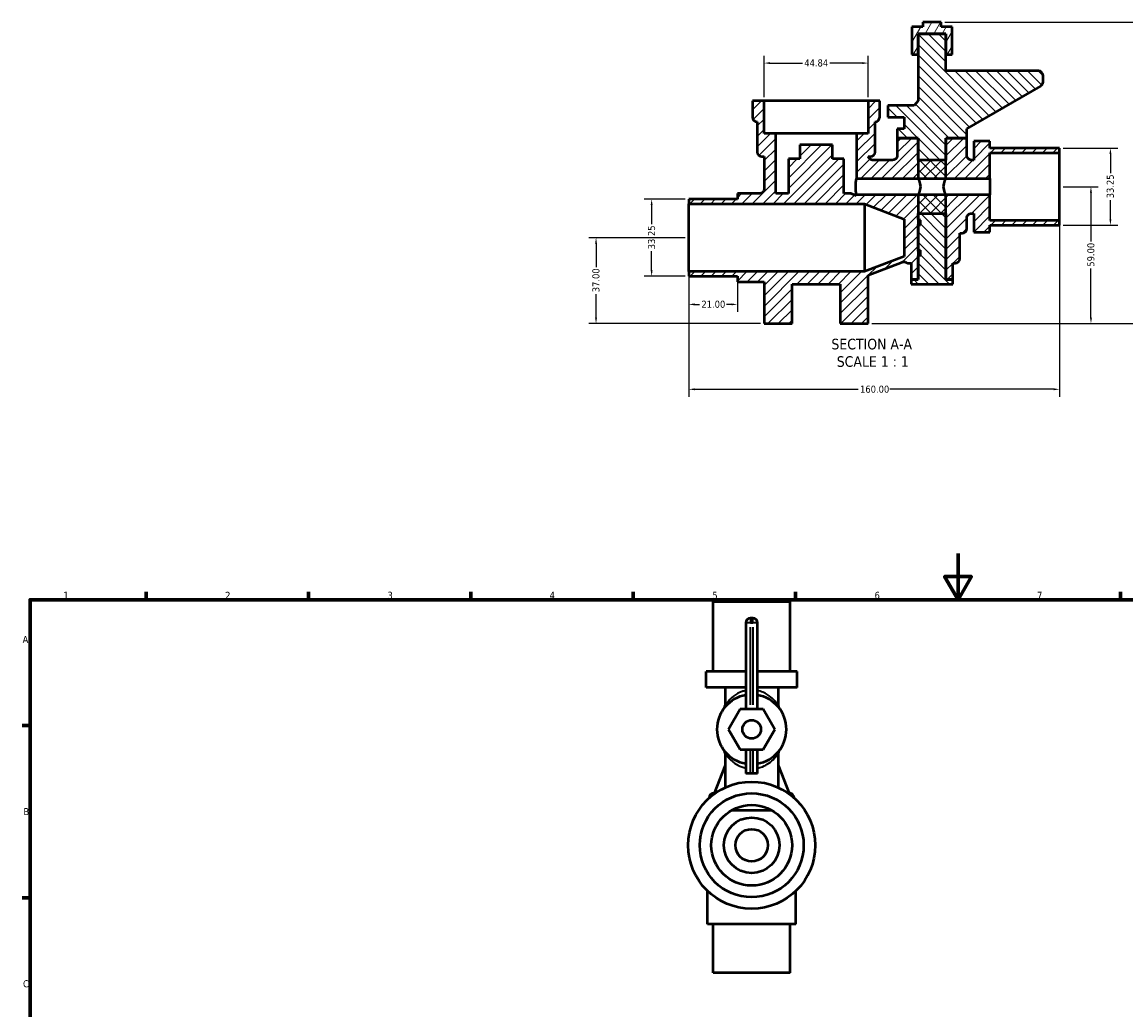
# Model space of a CAD drawing. Header units: millimetres. Extents: x 0 to 875, y -29 to 823.
# Tile 2 of 4: x 17 to 493, y 397 to 823. Entities that reach past the tile are written whole.
import ezdxf

# ---------------------------------------------------------------- set-up
doc = ezdxf.new("R2010")
doc.units = ezdxf.units.MM
for name, color, linetype, lineweight in [('Border (ANSI)', 7, 'Continuous', 70), ('Dimension (ANSI)', 7, 'Continuous', 25), ('Hatch (ANSI)', 7, 'Continuous', 18), ('Symbol (ANSI)', 7, 'Continuous', 25), ('Visible (ANSI)', 7, 'Continuous', 50), ('Visible Narrow (ANSI)', 7, 'Continuous', 35)]:
    doc.layers.add(name, color=color, linetype=linetype, lineweight=lineweight)
doc.styles.add('Label Text (ANSI)', font='tahoma.ttf')
doc.styles.add('Note Text (ANSI)', font='tahoma.ttf')
doc.dimstyles.new('Default - mm (ANSI)', dxfattribs={"dimtxt": 3.048, "dimasz": 2.5, "dimexe": 3.175, "dimexo": 1.6002, "dimgap": 0.8, "dimtad": 0, "dimtoh": 1, "dimrnd": 1e-08, "dimzin": 4, "dimdsep": 46, "dimtxsty": 'Note Text (ANSI)', "dimcen": 0.09, "dimdle": 10, "dimclrd": 256, "dimclre": 256, "dimclrt": 256, "dimadec": 1, "dimazin": 1, "dimtfac": 1, "dimtofl": 0, "dimtmove": 0, "dimatfit": 3, "dimfxl": 1, "dimtolj": 1, "dimtzin": 4, "dimlwd": -1, "dimlwe": -1, "dimarcsym": 0})

# ---------------------------------------------------------------- blocks, each defined once
blk = doc.blocks.new('Borders Default Border')
at = {"layer": 'Border (ANSI)'}
for p, q in [((70.08, 574), (70.08, 577.45)), ((140.17, 574), (140.17, 577.45)), ((210.25, 574), (210.25, 577.45)), ((280.33, 574), (280.33, 577.45)), ((350.42, 574), (350.42, 577.45)), ((490.58, 574), (490.58, 577.45)), ((20, 519.75), (16.55, 519.75)), ((20, 445.5), (16.55, 445.5))]:
    blk.add_line(p, q, dxfattribs=at)
at = {"layer": 'Border (ANSI)', "flags": 128}
for points in [[(420.5, 594), (420.5, 574), (414.73, 584), (426.27, 584), (420.5, 574)], [(20, 20), (20, 574), (821, 574), (821, 20), (20, 20)]]:
    blk.add_lwpolyline(points, dxfattribs=at)
at = {"layer": 'Border (ANSI)', "char_height": 3.05, "attachment_point": 7, "style": 'Note Text (ANSI)'}
for s, insert in [('1', (34.35, 574.4)), ('2', (104.2, 574.4)), ('3', (174.26, 574.34)), ('4', (244.23, 574.4)), ('5', (314.48, 574.34)), ('6', (384.49, 574.34)), ('7', (454.6, 574.4)), ('A', (16.78, 555.35)), ('B', (17.15, 481.1)), ('C', (16.95, 406.8))]:
    blk.add_mtext(s, dxfattribs=dict(at, insert=insert))
blk = doc.blocks.new('*D7')
at = {"layer": 'Defpoints', "color": 0, "transparency": 16777216}
for p in [(264.28, 730.18), (304.28, 730.18), (336.86, 693.18)]:
    blk.add_point(p, dxfattribs=at)
at = {"layer": 'Dimension (ANSI)', "transparency": 16777216}
for p, q in [((302.68, 730.18), (261.1, 730.18)), ((264.28, 727.68), (264.28, 717.51)), ((264.28, 695.68), (264.28, 705.86)), ((335.26, 693.18), (261.1, 693.18))]:
    blk.add_line(p, q, dxfattribs=at)
for points in [[(263.86, 727.68), (264.69, 727.68), (264.28, 730.18)], [(263.86, 695.68), (264.69, 695.68), (264.28, 693.18)]]:
    blk.add_solid(points, dxfattribs=at)
at = {"layer": 'Dimension (ANSI)', "transparency": 16777216, "insert": (262.69, 706.66), "char_height": 3.048, "attachment_point": 1, "rotation": 90, "style": 'Note Text (ANSI)'}
blk.add_mtext('\\A1;37.00', dxfattribs=at)
blk = doc.blocks.new('*D8')
at = {"layer": 'Defpoints', "color": 0, "transparency": 16777216}
for p in [(288.28, 746.81), (304.28, 746.81), (304.28, 713.56)]:
    blk.add_point(p, dxfattribs=at)
at = {"layer": 'Dimension (ANSI)', "transparency": 16777216}
for p, q in [((302.68, 746.81), (285.1, 746.81)), ((288.28, 744.31), (288.28, 735.99)), ((288.28, 716.06), (288.28, 724.38)), ((302.68, 713.56), (285.1, 713.56))]:
    blk.add_line(p, q, dxfattribs=at)
for points in [[(287.86, 744.31), (288.69, 744.31), (288.28, 746.81)], [(287.86, 716.06), (288.69, 716.06), (288.28, 713.56)]]:
    blk.add_solid(points, dxfattribs=at)
at = {"layer": 'Dimension (ANSI)', "transparency": 16777216, "insert": (286.69, 725.18), "char_height": 3.048, "attachment_point": 1, "rotation": 90, "style": 'Note Text (ANSI)'}
blk.add_mtext('\\A1;33.25', dxfattribs=at)
blk = doc.blocks.new('*D9')
at = {"layer": 'Defpoints', "color": 0, "transparency": 16777216}
for p in [(381.7, 805.5), (336.86, 789.18), (381.7, 789.18)]:
    blk.add_point(p, dxfattribs=at)
at = {"layer": 'Dimension (ANSI)', "transparency": 16777216}
for p, q in [((336.86, 790.78), (336.86, 808.67)), ((339.36, 805.5), (353.36, 805.5)), ((379.2, 805.5), (365.2, 805.5)), ((381.7, 790.78), (381.7, 808.67))]:
    blk.add_line(p, q, dxfattribs=at)
for points in [[(339.36, 805.92), (339.36, 805.08), (336.86, 805.5)], [(379.2, 805.92), (379.2, 805.08), (381.7, 805.5)]]:
    blk.add_solid(points, dxfattribs=at)
at = {"layer": 'Dimension (ANSI)', "transparency": 16777216, "insert": (354.16, 807.09), "char_height": 3.048, "attachment_point": 1, "style": 'Note Text (ANSI)'}
blk.add_mtext('\\A1;44.84', dxfattribs=at)
blk = doc.blocks.new('*D10')
at = {"layer": 'Defpoints', "color": 0, "transparency": 16777216}
for p in [(464.28, 768.81), (464.28, 735.56), (486.28, 735.56)]:
    blk.add_point(p, dxfattribs=at)
at = {"layer": 'Dimension (ANSI)', "transparency": 16777216}
for p, q in [((465.88, 768.81), (489.45, 768.81)), ((486.28, 766.31), (486.28, 757.99)), ((486.28, 738.06), (486.28, 746.38)), ((465.88, 735.56), (489.45, 735.56))]:
    blk.add_line(p, q, dxfattribs=at)
for points in [[(485.86, 766.31), (486.69, 766.31), (486.28, 768.81)], [(485.86, 738.06), (486.69, 738.06), (486.28, 735.56)]]:
    blk.add_solid(points, dxfattribs=at)
at = {"layer": 'Dimension (ANSI)', "transparency": 16777216, "insert": (484.69, 747.18), "char_height": 3.048, "attachment_point": 1, "rotation": 90, "style": 'Note Text (ANSI)'}
blk.add_mtext('\\A1;33.25', dxfattribs=at)
blk = doc.blocks.new('*D11')
at = {"layer": 'Defpoints', "color": 0, "transparency": 16777216}
for p in [(464.28, 737.56), (304.28, 715.56), (464.28, 664.79)]:
    blk.add_point(p, dxfattribs=at)
at = {"layer": 'Dimension (ANSI)', "transparency": 16777216}
for p, q in [((464.28, 735.96), (464.28, 661.61)), ((304.28, 713.96), (304.28, 661.61)), ((306.78, 664.79), (377.44, 664.79)), ((461.78, 664.79), (391.12, 664.79))]:
    blk.add_line(p, q, dxfattribs=at)
for points in [[(306.78, 665.2), (306.78, 664.37), (304.28, 664.79)], [(461.78, 665.2), (461.78, 664.37), (464.28, 664.79)]]:
    blk.add_solid(points, dxfattribs=at)
at = {"layer": 'Dimension (ANSI)', "transparency": 16777216, "insert": (378.24, 666.37), "char_height": 3.048, "attachment_point": 1, "style": 'Note Text (ANSI)'}
blk.add_mtext('\\A1;160.00', dxfattribs=at)
blk = doc.blocks.new('*D12')
at = {"layer": 'Defpoints', "color": 0, "transparency": 16777216}
for p in [(464.28, 752.18), (477.89, 752.18), (381.7, 693.18)]:
    blk.add_point(p, dxfattribs=at)
at = {"layer": 'Dimension (ANSI)', "transparency": 16777216}
for p, q in [((465.88, 752.18), (481.06, 752.18)), ((477.89, 749.68), (477.89, 728.48)), ((477.89, 695.68), (477.89, 716.88)), ((383.3, 693.18), (481.06, 693.18))]:
    blk.add_line(p, q, dxfattribs=at)
for points in [[(477.47, 749.68), (478.3, 749.68), (477.89, 752.18)], [(477.47, 695.68), (478.3, 695.68), (477.89, 693.18)]]:
    blk.add_solid(points, dxfattribs=at)
at = {"layer": 'Dimension (ANSI)', "transparency": 16777216, "insert": (476.3, 717.68), "char_height": 3.048, "attachment_point": 1, "rotation": 90, "style": 'Note Text (ANSI)'}
blk.add_mtext('\\A1;59.00', dxfattribs=at)
blk = doc.blocks.new('*D13')
at = {"layer": 'Defpoints', "color": 0, "transparency": 16777216}
for p in [(413.28, 823.18), (381.7, 693.18), (499.7, 693.18)]:
    blk.add_point(p, dxfattribs=at)
at = {"layer": 'Dimension (ANSI)', "transparency": 16777216}
for p, q in [((414.88, 823.18), (502.88, 823.18)), ((499.7, 820.68), (499.7, 765.02)), ((499.7, 695.68), (499.7, 751.35)), ((383.3, 693.18), (502.88, 693.18))]:
    blk.add_line(p, q, dxfattribs=at)
for points in [[(499.28, 820.68), (500.12, 820.68), (499.7, 823.18)], [(499.28, 695.68), (500.12, 695.68), (499.7, 693.18)]]:
    blk.add_solid(points, dxfattribs=at)
at = {"layer": 'Dimension (ANSI)', "transparency": 16777216, "insert": (498.11, 752.15), "char_height": 3.048, "attachment_point": 1, "rotation": 90, "style": 'Note Text (ANSI)'}
blk.add_mtext('\\A1;130.00', dxfattribs=at)
blk = doc.blocks.new('*D14')
at = {"layer": 'Defpoints', "color": 0, "transparency": 16777216}
for p in [(304.28, 713.56), (325.28, 713.56), (325.28, 701.42)]:
    blk.add_point(p, dxfattribs=at)
at = {"layer": 'Dimension (ANSI)', "transparency": 16777216}
for p, q in [((304.28, 711.96), (304.28, 698.24)), ((325.28, 711.96), (325.28, 698.24)), ((306.78, 701.42), (308.96, 701.42)), ((322.78, 701.42), (320.59, 701.42))]:
    blk.add_line(p, q, dxfattribs=at)
for points in [[(306.78, 701.84), (306.78, 701), (304.28, 701.42)], [(322.78, 701.84), (322.78, 701), (325.28, 701.42)]]:
    blk.add_solid(points, dxfattribs=at)
at = {"layer": 'Dimension (ANSI)', "transparency": 16777216, "insert": (309.76, 703.01), "char_height": 3.048, "attachment_point": 1, "style": 'Note Text (ANSI)'}
blk.add_mtext('\\A1;21.00', dxfattribs=at)

msp = doc.modelspace()

# ---------------------------------------------------------------- hatches: boundary and pattern name
at = {"layer": 'Hatch (ANSI)'}
h = msp.add_hatch(dxfattribs=at)
h.set_pattern_fill('ANSI31', color=256, scale=25.4, angle=14.99998, style=0)
h.set_pattern_definition([(59.99998, (0, 0), (-2.74963, 1.587501), [])])
h.paths.add_polyline_path([(413.278, 823.185), (405.278, 823.185), (405.278, 821.185), (400.618, 821.185), (400.618, 809.185), (403.278, 809.185), (403.278, 818.185), (415.278, 818.185), (415.278, 809.185), (417.938, 809.185), (417.938, 821.185), (413.278, 821.185)])
h = msp.add_hatch(dxfattribs=at)
h.set_pattern_fill('ANSI31', color=256, scale=25.4, angle=90.00021, style=0)
h.set_pattern_definition([(135.0002, (0, 0), (-2.245056, -2.245072), [])])
edge = h.paths.add_edge_path()
edge.add_line((397.278, 782.185), (397.278, 777.185))
edge.add_line((397.278, 777.185), (394.278, 777.185))
edge.add_line((394.278, 777.185), (394.278, 773.185))
edge.add_line((394.278, 773.185), (403.278, 773.185))
edge.add_line((403.278, 773.185), (403.278, 763.685))
edge.add_line((403.278, 763.685), (403.278, 755.685))
edge.add_line((403.278, 755.685), (415.278, 755.685))
edge.add_line((415.278, 755.685), (415.278, 763.685))
edge.add_line((415.278, 763.685), (415.278, 773.185))
edge.add_line((415.278, 773.185), (424.278, 773.185))
edge.add_line((424.278, 773.185), (424.278, 777.185))
edge.add_line((424.278, 777.185), (456.187, 795.607))
edge.add_ellipse((455.187, 797.339), major_axis=(1.732, 1), ratio=1, start_angle=270, end_angle=330)
edge.add_line((457.187, 797.339), (457.187, 800.185))
edge.add_ellipse((455.187, 800.185), major_axis=(0, 2), ratio=1, start_angle=270, end_angle=360)
edge.add_line((455.187, 802.185), (415.278, 802.185))
edge.add_line((415.278, 802.185), (415.278, 809.185))
edge.add_line((415.278, 809.185), (415.278, 818.185))
edge.add_line((415.278, 818.185), (403.278, 818.185))
edge.add_line((403.278, 818.185), (403.278, 809.185))
edge.add_line((403.278, 809.185), (403.278, 789.184))
edge.add_line((403.278, 789.184), (401.601, 787.185))
edge.add_line((401.601, 787.185), (390.278, 787.185))
edge.add_line((390.278, 787.185), (390.278, 782.185))
edge.add_line((390.278, 782.185), (397.278, 782.185))
h.paths.add_polyline_path([(400.278, 712.185), (400.278, 710.185), (418.278, 710.185), (418.278, 712.185), (415.278, 712.185), (415.278, 740.685), (415.278, 748.685), (403.278, 748.685), (403.278, 740.685), (403.278, 738.068), (403.278, 735.926), (403.278, 724.443), (403.278, 722.301), (403.278, 712.185)])
h = msp.add_hatch(dxfattribs=at)
h.set_pattern_fill('ANSI31', color=256, scale=25.4, style=0)
h.set_pattern_definition([(45, (0, 0), (-2.245064, 2.245064), [])])
edge = h.paths.add_edge_path()
edge.add_line((376.701, 755.685), (434.278, 755.685))
edge.add_line((434.278, 755.685), (434.278, 766.809))
edge.add_line((434.278, 766.809), (464.278, 766.809))
edge.add_line((464.278, 766.809), (464.278, 768.809))
edge.add_line((464.278, 768.809), (434.278, 768.809))
edge.add_line((434.278, 768.809), (434.278, 771.809))
edge.add_line((434.278, 771.809), (427.278, 771.809))
edge.add_line((427.278, 771.809), (427.278, 763.685))
edge.add_line((427.278, 763.685), (426.278, 763.685))
edge.add_spline(control_points=[(426.278, 763.685), (426.144, 763.685), (426.01, 763.698), (425.747, 763.752), (425.618, 763.792), (425.255, 763.947), (425.038, 764.094), (424.672, 764.465), (424.527, 764.684), (424.329, 765.166), (424.278, 765.424), (424.278, 765.685)], knot_values=[-0.3149628, -0.3149628, -0.3149628, -0.3149628, -0.2746748, -0.2746748, -0.2343867, -0.2343867, -0.1562578, -0.1562578, -0.0781289, -0.0781289, 0, 0, 0, 0], degree=3, periodic=0)
edge.add_line((424.278, 765.685), (424.278, 773.185))
edge.add_line((424.278, 773.185), (415.278, 773.185))
edge.add_line((415.278, 773.185), (415.278, 763.685))
edge.add_line((415.278, 763.685), (403.278, 763.685))
edge.add_line((403.278, 763.685), (403.278, 773.185))
edge.add_line((403.278, 773.185), (394.278, 773.185))
edge.add_line((394.278, 773.185), (394.278, 765.685))
edge.add_spline(control_points=[(394.278, 765.685), (394.278, 765.55), (394.265, 765.416), (394.211, 765.153), (394.171, 765.025), (394.016, 764.662), (393.868, 764.444), (393.498, 764.078), (393.278, 763.933), (392.797, 763.736), (392.539, 763.685), (392.278, 763.685)], knot_values=[-0.3149628, -0.3149628, -0.3149628, -0.3149628, -0.2746748, -0.2746748, -0.2343867, -0.2343867, -0.1562578, -0.1562578, -0.0781289, -0.0781289, 0, 0, 0, 0], degree=3, periodic=0)
edge.add_line((392.278, 763.685), (383.701, 763.685))
edge.add_spline(control_points=[(383.701, 763.685), (383.566, 763.685), (383.432, 763.698), (383.169, 763.752), (383.041, 763.792), (382.678, 763.947), (382.46, 764.094), (382.094, 764.465), (381.949, 764.684), (381.816, 765.01), (381.787, 765.097), (381.764, 765.185)], knot_values=[-0.3149628, -0.3149628, -0.3149628, -0.3149628, -0.2746748, -0.2746748, -0.2343867, -0.2343867, -0.1562578, -0.1562578, -0.0781289, -0.0781289, -0.0507117, -0.0507117, -0.0507117, -0.0507117], degree=3, periodic=0)
edge.add_line((381.764, 765.185), (382.701, 765.185))
edge.add_ellipse((382.701, 767.185), major_axis=(2, 0), ratio=1, start_angle=270, end_angle=360)
edge.add_line((384.701, 767.185), (384.701, 780.185))
edge.add_ellipse((384.701, 782.185), major_axis=(2, 0), ratio=1, start_angle=270, end_angle=360)
edge.add_line((386.701, 782.185), (386.701, 789.185))
edge.add_line((386.701, 789.185), (381.701, 789.185))
edge.add_line((381.701, 789.185), (381.701, 775.185))
edge.add_line((381.701, 775.185), (376.701, 775.185))
edge.add_line((376.701, 775.185), (376.701, 755.685))
edge = h.paths.add_edge_path()
edge.add_line((341.856, 749.185), (341.856, 775.185))
edge.add_line((341.856, 775.185), (336.856, 775.185))
edge.add_line((336.856, 775.185), (336.856, 789.185))
edge.add_line((336.856, 789.185), (331.856, 789.185))
edge.add_line((331.856, 789.185), (331.856, 782.185))
edge.add_ellipse((333.856, 782.185), major_axis=(0, -2), ratio=1, start_angle=270, end_angle=360)
edge.add_line((333.856, 780.185), (333.856, 767.185))
edge.add_ellipse((335.856, 767.185), major_axis=(0, -2), ratio=1, start_angle=270, end_angle=360)
edge.add_line((335.856, 765.185), (336.856, 765.185))
edge.add_line((336.856, 765.185), (336.856, 751.185))
edge.add_spline(control_points=[(336.856, 751.185), (336.856, 751.05), (336.842, 750.916), (336.788, 750.653), (336.748, 750.525), (336.594, 750.162), (336.446, 749.944), (336.075, 749.578), (335.856, 749.433), (335.374, 749.236), (335.116, 749.185), (334.856, 749.185)], knot_values=[-0.3149628, -0.3149628, -0.3149628, -0.3149628, -0.2746748, -0.2746748, -0.2343867, -0.2343867, -0.1562578, -0.1562578, -0.0781289, -0.0781289, 0, 0, 0, 0], degree=3, periodic=0)
edge.add_line((334.856, 749.185), (325.278, 749.185))
edge.add_line((325.278, 749.185), (325.278, 746.809))
edge.add_line((325.278, 746.809), (304.278, 746.809))
edge.add_line((304.278, 746.809), (304.278, 744.809))
edge.add_line((304.278, 744.809), (380.105, 744.809))
edge.add_line((380.105, 744.809), (397.278, 738.226))
edge.add_line((397.278, 738.226), (397.278, 732.185))
edge.add_line((397.278, 732.185), (397.278, 722.143))
edge.add_line((397.278, 722.143), (380.105, 715.56))
edge.add_line((380.105, 715.56), (304.278, 715.56))
edge.add_line((304.278, 715.56), (304.278, 713.56))
edge.add_line((304.278, 713.56), (325.278, 713.56))
edge.add_line((325.278, 713.56), (325.278, 711.185))
edge.add_line((325.278, 711.185), (336.856, 711.185))
edge.add_line((336.856, 711.185), (336.856, 693.185))
edge.add_line((336.856, 693.185), (348.856, 693.185))
edge.add_line((348.856, 693.185), (348.856, 710.185))
edge.add_line((348.856, 710.185), (369.701, 710.185))
edge.add_line((369.701, 710.185), (369.701, 693.185))
edge.add_line((369.701, 693.185), (381.701, 693.185))
edge.add_line((381.701, 693.185), (381.701, 714.03))
edge.add_line((381.701, 714.03), (396.422, 719.673))
edge.add_spline(control_points=[(396.422, 719.673), (396.591, 719.738), (396.767, 719.779), (397.127, 719.814), (397.308, 719.806), (397.743, 719.73), (397.988, 719.635), (398.208, 719.495)], knot_values=[-0.186552, -0.186552, -0.186552, -0.186552, -0.1323405, -0.1323405, -0.0781289, -0.0781289, 0, 0, 0, 0], degree=3, periodic=0)
edge.add_ellipse((399.278, 721.185), major_axis=(1.69, -1.07), ratio=1, start_angle=270, end_angle=302.35222)
edge.add_line((399.278, 719.185), (400.278, 719.185))
edge.add_line((400.278, 719.185), (400.278, 712.185))
edge.add_line((400.278, 712.185), (403.278, 712.185))
edge.add_line((403.278, 712.185), (403.278, 722.301))
edge.add_line((403.278, 722.301), (404.278, 722.685))
edge.add_line((404.278, 722.685), (404.278, 724.827))
edge.add_line((404.278, 724.827), (403.278, 724.443))
edge.add_line((403.278, 724.443), (403.278, 735.926))
edge.add_line((403.278, 735.926), (404.278, 735.543))
edge.add_line((404.278, 735.543), (404.278, 737.685))
edge.add_line((404.278, 737.685), (403.278, 738.068))
edge.add_line((403.278, 738.068), (403.278, 740.685))
edge.add_line((403.278, 740.685), (415.278, 740.685))
edge.add_line((415.278, 740.685), (415.278, 712.185))
edge.add_line((415.278, 712.185), (418.278, 712.185))
edge.add_line((418.278, 712.185), (418.278, 719.185))
edge.add_line((418.278, 719.185), (419.278, 719.185))
edge.add_ellipse((419.278, 721.185), major_axis=(2, 0), ratio=1, start_angle=270, end_angle=360)
edge.add_line((421.278, 721.185), (421.278, 732.185))
edge.add_line((421.278, 732.185), (422.278, 732.185))
edge.add_ellipse((422.278, 734.185), major_axis=(2, 0), ratio=1, start_angle=270, end_angle=360)
edge.add_line((424.278, 734.185), (424.278, 738.685))
edge.add_spline(control_points=[(424.278, 738.685), (424.278, 738.819), (424.292, 738.953), (424.345, 739.216), (424.385, 739.345), (424.54, 739.708), (424.688, 739.925), (425.059, 740.291), (425.278, 740.436), (425.76, 740.634), (426.018, 740.685), (426.278, 740.685)], knot_values=[-0.3149628, -0.3149628, -0.3149628, -0.3149628, -0.2746748, -0.2746748, -0.2343867, -0.2343867, -0.1562578, -0.1562578, -0.0781289, -0.0781289, 0, 0, 0, 0], degree=3, periodic=0)
edge.add_line((426.278, 740.685), (427.278, 740.685))
edge.add_line((427.278, 740.685), (427.278, 732.56))
edge.add_line((427.278, 732.56), (434.278, 732.56))
edge.add_line((434.278, 732.56), (434.278, 735.56))
edge.add_line((434.278, 735.56), (464.278, 735.56))
edge.add_line((464.278, 735.56), (464.278, 737.56))
edge.add_line((464.278, 737.56), (434.278, 737.56))
edge.add_line((434.278, 737.56), (434.278, 748.685))
edge.add_line((434.278, 748.685), (376.701, 748.685))
edge.add_line((376.701, 748.685), (376.701, 748.256))
edge.add_line((376.701, 748.256), (374.278, 749.185))
edge.add_line((374.278, 749.185), (371.278, 749.185))
edge.add_line((371.278, 749.185), (371.278, 764.185))
edge.add_line((371.278, 764.185), (366.278, 764.185))
edge.add_line((366.278, 764.185), (366.278, 770.185))
edge.add_line((366.278, 770.185), (352.278, 770.185))
edge.add_line((352.278, 770.185), (352.278, 764.185))
edge.add_line((352.278, 764.185), (347.278, 764.185))
edge.add_line((347.278, 764.185), (347.278, 749.185))
edge.add_line((347.278, 749.185), (341.856, 749.185))

# ---------------------------------------------------------------- linework, layer by layer
at = {"layer": 'Visible (ANSI)'}
for p, q in [((405.278, 821.185), (400.618, 821.185)), ((400.618, 821.185), (400.618, 809.185)), ((413.278, 823.185), (405.278, 823.185)), ((405.278, 823.185), (405.278, 821.185)), ((413.278, 821.185), (413.278, 823.185)), ((417.938, 821.185), (413.278, 821.185)), ((417.938, 809.185), (417.938, 821.185)), ((415.278, 818.185), (403.278, 818.185)), ((403.278, 818.185), (403.278, 789.184)), ((403.278, 809.185), (403.278, 818.185)), ((403.278, 818.185), (415.278, 818.185)), ((415.278, 802.185), (415.278, 818.185)), ((415.278, 818.185), (415.278, 809.185)), ((400.618, 809.185), (403.278, 809.185)), ((415.278, 809.185), (417.938, 809.185)), ((455.187, 802.185), (415.278, 802.185)), ((457.187, 797.339), (457.187, 800.185)), ((424.278, 777.185), (456.187, 795.607)), ((336.856, 789.185), (331.856, 789.185)), ((331.856, 789.185), (331.856, 782.185)), ((336.856, 775.185), (336.856, 789.185)), ((381.701, 789.185), (336.856, 789.185)), ((386.701, 789.185), (381.701, 789.185)), ((381.701, 789.185), (381.701, 775.185)), ((386.701, 782.185), (386.701, 789.185)), ((401.601, 787.185), (390.278, 787.185)), ((390.278, 787.185), (390.278, 782.185)), ((403.278, 789.184), (401.601, 787.185)), ((390.278, 782.185), (397.278, 782.185)), ((397.278, 782.185), (397.278, 777.185)), ((333.856, 780.185), (333.856, 767.185)), ((384.701, 767.185), (384.701, 780.185)), ((397.278, 777.185), (394.278, 777.185)), ((394.278, 777.185), (394.278, 773.185)), ((424.278, 773.185), (424.278, 777.185)), ((341.856, 775.185), (336.856, 775.185)), ((341.856, 749.185), (341.856, 775.185)), ((376.701, 775.185), (341.856, 775.185)), ((381.701, 775.185), (376.701, 775.185)), ((376.701, 775.185), (376.701, 755.685)), ((403.278, 773.185), (394.278, 773.185)), ((394.278, 773.185), (394.278, 765.685)), ((394.278, 773.185), (403.278, 773.185)), ((403.278, 763.685), (403.278, 773.185)), ((403.278, 773.185), (403.278, 755.685)), ((424.278, 773.185), (415.278, 773.185)), ((415.278, 773.185), (415.278, 763.685)), ((415.278, 755.685), (415.278, 773.185)), ((415.278, 773.185), (424.278, 773.185)), ((424.278, 765.685), (424.278, 773.185)), ((434.278, 771.809), (427.278, 771.809)), ((427.278, 771.809), (427.278, 763.685)), ((434.278, 768.809), (434.278, 771.809)), ((366.278, 770.185), (352.278, 770.185)), ((352.278, 770.185), (352.278, 764.185)), ((366.278, 764.185), (366.278, 770.185)), ((464.278, 768.809), (434.278, 768.809)), ((464.278, 766.809), (464.278, 768.809)), ((335.856, 765.185), (336.856, 765.185)), ((336.856, 765.185), (336.856, 751.185)), ((352.278, 764.185), (347.278, 764.185)), ((347.278, 764.185), (347.278, 749.185)), ((371.278, 764.185), (366.278, 764.185)), ((371.278, 749.185), (371.278, 764.185)), ((381.764, 765.185), (382.701, 765.185)), ((392.278, 763.685), (383.701, 763.685)), ((415.278, 763.685), (403.278, 763.685)), ((427.278, 763.685), (426.278, 763.685)), ((434.278, 755.685), (434.278, 766.809)), ((434.278, 766.809), (464.278, 766.809)), ((464.278, 737.56), (464.278, 766.809)), ((376.701, 755.685), (434.278, 755.685)), ((403.278, 755.685), (415.278, 755.685)), ((434.278, 755.685), (434.278, 748.685)), ((334.856, 749.185), (325.278, 749.185)), ((325.278, 749.185), (325.278, 746.809)), ((347.278, 749.185), (341.856, 749.185)), ((374.278, 749.185), (371.278, 749.185)), ((376.701, 748.256), (374.278, 749.185)), ((434.278, 748.685), (376.701, 748.685)), ((376.701, 748.685), (376.701, 748.256)), ((415.278, 748.685), (403.278, 748.685)), ((403.278, 748.685), (403.278, 712.185)), ((415.278, 712.185), (415.278, 748.685)), ((434.278, 737.56), (434.278, 748.685)), ((325.278, 746.809), (304.278, 746.809)), ((304.278, 746.809), (304.278, 744.809)), ((304.278, 744.809), (380.105, 744.809)), ((304.278, 715.56), (304.278, 744.809)), ((380.105, 744.809), (397.278, 738.226)), ((380.105, 744.809), (380.105, 715.56)), ((403.278, 738.068), (403.278, 740.685)), ((403.278, 740.685), (415.278, 740.685)), ((415.278, 740.685), (415.278, 712.185)), ((424.278, 734.185), (424.278, 738.685)), ((426.278, 740.685), (427.278, 740.685)), ((427.278, 740.685), (427.278, 732.56)), ((397.278, 738.226), (397.278, 732.185)), ((404.278, 737.685), (403.278, 738.068)), ((403.278, 724.443), (403.278, 735.926)), ((403.278, 735.926), (404.278, 735.543)), ((404.278, 735.543), (404.278, 737.685)), ((464.278, 737.56), (434.278, 737.56)), ((434.278, 732.56), (434.278, 735.56)), ((434.278, 735.56), (464.278, 735.56)), ((464.278, 735.56), (464.278, 737.56)), ((397.278, 732.185), (397.278, 722.143)), ((421.278, 721.185), (421.278, 732.185)), ((421.278, 732.185), (422.278, 732.185)), ((427.278, 732.56), (434.278, 732.56)), ((404.278, 724.827), (403.278, 724.443)), ((404.278, 722.685), (404.278, 724.827)), ((397.278, 722.143), (380.105, 715.56)), ((381.701, 714.03), (396.422, 719.673)), ((403.278, 722.301), (404.278, 722.685)), ((403.278, 712.185), (403.278, 722.301)), ((380.105, 715.56), (304.278, 715.56)), ((304.278, 715.56), (304.278, 713.56)), ((399.278, 719.185), (400.278, 719.185)), ((400.278, 719.185), (400.278, 712.185)), ((418.278, 712.185), (418.278, 719.185)), ((418.278, 719.185), (419.278, 719.185)), ((304.278, 713.56), (325.278, 713.56)), ((325.278, 713.56), (325.278, 711.185)), ((325.278, 711.185), (336.856, 711.185)), ((336.856, 711.185), (336.856, 693.185)), ((348.856, 693.185), (348.856, 710.185)), ((348.856, 710.185), (369.701, 710.185)), ((369.701, 710.185), (369.701, 693.185)), ((381.701, 693.185), (381.701, 714.03)), ((400.278, 712.185), (403.278, 712.185)), ((400.278, 712.185), (400.278, 710.185)), ((403.278, 712.185), (400.278, 712.185)), ((400.278, 710.185), (418.278, 710.185)), ((415.278, 712.185), (418.278, 712.185)), ((418.278, 712.185), (415.278, 712.185)), ((418.278, 710.185), (418.278, 712.185)), ((336.856, 693.185), (348.856, 693.185)), ((369.701, 693.185), (381.701, 693.185)), ((348.078, 573.117), (314.829, 573.117)), ((314.829, 543.117), (314.829, 573.117)), ((348.078, 543.117), (348.078, 573.117)), ((328.954, 564.026), (328.954, 526.777)), ((331.954, 566.026), (330.954, 566.026)), ((333.954, 526.777), (333.954, 564.026)), ((328.954, 543.117), (311.829, 543.117)), ((311.829, 536.117), (311.829, 543.117)), ((351.078, 543.117), (333.954, 543.117)), ((351.078, 536.117), (351.078, 543.117)), ((328.954, 536.117), (311.829, 536.117)), ((319.954, 536.117), (319.954, 528.449)), ((351.078, 536.117), (333.954, 536.117)), ((342.954, 536.117), (342.954, 528.449)), ((326.454, 526.777), (321.454, 518.117)), ((336.454, 526.777), (326.454, 526.777)), ((341.454, 518.117), (336.454, 526.777)), ((321.454, 518.117), (326.454, 509.456)), ((336.454, 509.456), (341.454, 518.117)), ((319.954, 507.785), (319.954, 493.011)), ((326.454, 509.456), (336.454, 509.456)), ((328.954, 509.456), (328.954, 499.117)), ((333.954, 499.117), (333.954, 509.456)), ((342.954, 507.785), (342.954, 493.011)), ((319.954, 502.682), (315.158, 490.172)), ((342.954, 502.682), (347.749, 490.172)), ((330.954, 499.117), (328.954, 499.117)), ((331.954, 499.117), (330.954, 499.117)), ((333.954, 499.117), (331.954, 499.117)), ((313.123, 488.539), (313.123, 488.513)), ((315.123, 490.539), (315.299, 490.539)), ((347.608, 490.539), (347.784, 490.539)), ((349.784, 488.513), (349.784, 488.539)), ((340.316, 483.117), (322.591, 483.117)), ((312.454, 434.117), (312.454, 448.343)), ((350.454, 434.117), (350.454, 448.343)), ((350.454, 434.117), (312.454, 434.117)), ((314.829, 413.117), (314.829, 434.117)), ((348.078, 413.117), (348.078, 434.117)), ((348.078, 413.117), (314.829, 413.117))]:
    msp.add_line(p, q, dxfattribs=at)
for centre, radius in [((331.454, 518.117), 4), ((331.454, 468.117), 27.422), ((331.454, 468.117), 22.422), ((331.454, 468.117), 17.422), ((331.454, 468.117), 12), ((331.454, 468.117), 7)]:
    msp.add_circle(centre, radius, dxfattribs=at)
for centre, radius, start, end in [((455.187, 800.185), 2, 0, 90), ((455.187, 797.339), 2, 300, 0), ((333.856, 782.185), 2, 180, 270), ((384.701, 782.185), 2, 270, 0), ((335.856, 767.185), 2, 180, 270), ((382.701, 767.185), 2, 270, 0), ((422.278, 734.185), 2, 270, 0), ((399.278, 721.185), 2, 237.64778, 270), ((419.278, 721.185), 2, 270, 0), ((330.954, 564.026), 2, 90, 180), ((331.954, 564.026), 2, 0, 90), ((331.454, 518.117), 15, 99.59407, 260.40593), ((331.454, 518.117), 15, 279.59407, 80.40593), ((317.954, 528.449), 2, 322.57199, 0), ((344.954, 528.449), 2, 180, 217.42801), ((317.954, 507.785), 2, 0, 37.42801), ((344.954, 507.785), 2, 142.57199, 180), ((315.123, 488.539), 2, 90, 180), ((347.784, 488.539), 2, 0, 83.12703)]:
    msp.add_arc(centre, radius, start, end, dxfattribs=at)
for points, knots in [([(383.701, 763.685), (383.566, 763.685), (383.432, 763.698), (383.169, 763.752), (383.041, 763.792), (382.678, 763.947), (382.46, 764.094), (382.094, 764.465), (381.949, 764.684), (381.816, 765.01), (381.787, 765.097), (381.764, 765.185)], [-0.31496283, -0.31496283, -0.31496283, -0.31496283, -0.27467476, -0.27467476, -0.23438668, -0.23438668, -0.15625779, -0.15625779, -0.07812889, -0.07812889, -0.0507117, -0.0507117, -0.0507117, -0.0507117]), ([(394.278, 765.685), (394.278, 765.55), (394.265, 765.416), (394.211, 765.153), (394.171, 765.025), (394.016, 764.662), (393.868, 764.444), (393.498, 764.078), (393.278, 763.933), (392.797, 763.736), (392.539, 763.685), (392.278, 763.685)], [-0.31496283, -0.31496283, -0.31496283, -0.31496283, -0.27467476, -0.27467476, -0.23438668, -0.23438668, -0.15625779, -0.15625779, -0.07812889, -0.07812889, 0, 0, 0, 0]), ([(426.278, 763.685), (426.144, 763.685), (426.01, 763.698), (425.747, 763.752), (425.618, 763.792), (425.255, 763.947), (425.038, 764.094), (424.672, 764.465), (424.527, 764.684), (424.329, 765.166), (424.278, 765.424), (424.278, 765.685)], [-0.31496283, -0.31496283, -0.31496283, -0.31496283, -0.27467476, -0.27467476, -0.23438668, -0.23438668, -0.15625779, -0.15625779, -0.07812889, -0.07812889, 0, 0, 0, 0]), ([(376.701, 748.685), (376.701, 748.685), (376.682, 748.773), (376.616, 749.131), (376.569, 749.4), (376.48, 750.02), (376.432, 750.413), (376.364, 751.275), (376.346, 751.744), (376.346, 752.625), (376.364, 753.095), (376.432, 753.957), (376.48, 754.35), (376.569, 754.97), (376.616, 755.239), (376.682, 755.596), (376.701, 755.685), (376.701, 755.685)], [0.5289125, 0.5289125, 0.5289125, 0.5289125, 0.6611369, 0.6611369, 0.7933612, 0.7933612, 0.9255931, 0.9255931, 1.057825, 1.057825, 1.1900569, 1.1900569, 1.3222888, 1.3222888, 1.4545132, 1.4545132, 1.5867376, 1.5867376, 1.5867376, 1.5867376]), ([(404.405, 752.185), (404.405, 752.638), (404.335, 753.111), (404.105, 753.968), (403.951, 754.354), (403.675, 754.963), (403.533, 755.231), (403.334, 755.592), (403.278, 755.685), (403.278, 755.685)], [0, 0, 0, 0, 0.13611371, 0.13611371, 0.27222743, 0.27222743, 0.40757571, 0.40757571, 0.542924, 0.542924, 0.542924, 0.542924]), ([(415.278, 755.685), (415.278, 755.685), (415.223, 755.592), (415.024, 755.231), (414.882, 754.963), (414.606, 754.354), (414.451, 753.968), (414.222, 753.111), (414.152, 752.638), (414.152, 752.185)], [1.628772, 1.628772, 1.628772, 1.628772, 1.76412028, 1.76412028, 1.89946857, 1.89946857, 2.03558228, 2.03558228, 2.171696, 2.171696, 2.171696, 2.171696]), ([(336.856, 751.185), (336.856, 751.05), (336.842, 750.916), (336.788, 750.653), (336.748, 750.525), (336.594, 750.162), (336.446, 749.944), (336.075, 749.578), (335.856, 749.433), (335.374, 749.236), (335.116, 749.185), (334.856, 749.185)], [-0.31496283, -0.31496283, -0.31496283, -0.31496283, -0.27467476, -0.27467476, -0.23438668, -0.23438668, -0.15625779, -0.15625779, -0.07812889, -0.07812889, 0, 0, 0, 0]), ([(403.278, 748.685), (403.278, 748.685), (403.334, 748.777), (403.533, 749.138), (403.675, 749.406), (403.951, 750.015), (404.105, 750.401), (404.335, 751.258), (404.405, 751.731), (404.405, 752.185)], [1.628772, 1.628772, 1.628772, 1.628772, 1.76412028, 1.76412028, 1.89946857, 1.89946857, 2.03558228, 2.03558228, 2.171696, 2.171696, 2.171696, 2.171696]), ([(414.152, 752.185), (414.152, 751.731), (414.222, 751.258), (414.451, 750.401), (414.606, 750.015), (414.882, 749.406), (415.024, 749.138), (415.223, 748.777), (415.278, 748.685), (415.278, 748.685)], [0, 0, 0, 0, 0.13611371, 0.13611371, 0.27222743, 0.27222743, 0.40757571, 0.40757571, 0.542924, 0.542924, 0.542924, 0.542924]), ([(424.278, 738.685), (424.278, 738.819), (424.292, 738.953), (424.345, 739.216), (424.385, 739.345), (424.54, 739.708), (424.688, 739.925), (425.059, 740.291), (425.278, 740.436), (425.76, 740.634), (426.018, 740.685), (426.278, 740.685)], [-0.31496283, -0.31496283, -0.31496283, -0.31496283, -0.27467476, -0.27467476, -0.23438668, -0.23438668, -0.15625779, -0.15625779, -0.07812889, -0.07812889, 0, 0, 0, 0]), ([(396.422, 719.673), (396.591, 719.738), (396.767, 719.779), (397.127, 719.814), (397.308, 719.806), (397.743, 719.73), (397.988, 719.635), (398.208, 719.495)], [-0.18655203, -0.18655203, -0.18655203, -0.18655203, -0.13234046, -0.13234046, -0.07812889, -0.07812889, 0, 0, 0, 0]), ([(347.575, 490.627), (347.595, 490.62), (347.616, 490.614), (347.764, 490.569), (347.893, 490.54), (348.023, 490.525)], [0.641234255, 0.641234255, 0.641234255, 0.641234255, 0.647621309, 0.647621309, 0.686150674, 0.686150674, 0.686150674, 0.686150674])]:
    msp.add_open_spline(points, degree=3, knots=knots, dxfattribs=at)
at = {"layer": 'Visible Narrow (ANSI)'}
for p, q in [((330.797, 564.026), (328.96, 564.026)), ((330.954, 566.019), (330.954, 564.182)), ((331.004, 564.026), (331.904, 564.026)), ((331.954, 564.182), (331.954, 566.019)), ((333.948, 564.026), (332.111, 564.026)), ((330.954, 528.639), (330.954, 562.163)), ((331.954, 562.163), (331.954, 528.639)), ((330.954, 499.634), (330.954, 508.939)), ((331.954, 508.939), (331.954, 499.634)), ((315.123, 490.166), (315.123, 490.519)), ((347.784, 490.519), (347.784, 490.166))]:
    msp.add_line(p, q, dxfattribs=at)
msp.add_arc((317.954, 528.449), 2, 324.44339, 358.1286, dxfattribs=at)
for points, knots in [([(328.955, 534.86), (328.381, 534.742), (327.821, 534.586), (325.884, 533.903), (324.646, 533.19), (322.418, 531.506), (321.483, 530.495), (320.459, 529.2), (320.183, 528.794), (319.986, 528.498), (319.954, 528.449), (319.954, 528.449)], [5.766873, 5.766873, 5.766873, 5.766873, 5.9392773, 5.9392773, 6.3903639, 6.3903639, 6.9117384, 6.9117384, 7.2217765, 7.2217765, 7.3640467, 7.3640467, 7.3640467, 7.3640467]), ([(342.954, 528.449), (342.954, 528.449), (342.923, 528.497), (342.679, 528.862), (342.235, 529.513), (341.114, 530.807), (340.505, 531.427), (338.808, 532.828), (337.622, 533.591), (335.532, 534.453), (334.756, 534.693), (333.951, 534.859)], [3.6820238, 3.6820238, 3.6820238, 3.6820238, 3.8223985, 3.8223985, 4.2471952, 4.2471952, 4.5818513, 4.5818513, 5.0375668, 5.0375668, 5.2791901, 5.2791901, 5.2791901, 5.2791901]), ([(319.954, 507.785), (319.954, 507.785), (319.954, 507.784), (319.97, 507.759), (320.072, 507.6), (320.463, 507.04), (320.785, 506.601), (321.668, 505.561), (322.261, 504.942), (323.685, 503.732), (324.524, 503.139), (326.516, 502.079), (327.695, 501.631), (328.954, 501.372)], [6.7336779, 6.7336779, 6.7336779, 6.7336779, 6.757984, 6.757984, 7.0438174, 7.0438174, 7.3926696, 7.3926696, 7.8003787, 7.8003787, 8.2201512, 8.2201512, 8.6809954, 8.6809954, 8.6809954, 8.6809954]), ([(333.953, 501.372), (334.688, 501.523), (335.397, 501.738), (337.092, 502.406), (338.023, 502.925), (339.759, 504.134), (340.537, 504.839), (341.847, 506.23), (342.363, 506.922), (342.839, 507.607), (342.94, 507.763), (342.953, 507.784), (342.954, 507.785), (342.954, 507.785)], [9.2755561, 9.2755561, 9.2755561, 9.2755561, 9.5443872, 9.5443872, 9.9573928, 9.9573928, 10.4204973, 10.4204973, 10.9157611, 10.9157611, 11.2018139, 11.2018139, 11.2228365, 11.2228365, 11.2228365, 11.2228365])]:
    msp.add_open_spline(points, degree=3, knots=knots, dxfattribs=at)

# ---------------------------------------------------------------- block references
msp.add_blockref('Borders Default Border', (0, 0))

# ---------------------------------------------------------------- texts
at = {"layer": 'Symbol (ANSI)', "char_height": 4.572, "attachment_point": 7, "style": 'Label Text (ANSI)'}
for s, insert in [('SECTION A-A', (365.854, 681.92)), ('SCALE 1 : 1', (368.173, 674.407))]:
    msp.add_mtext(s, dxfattribs=dict(at, insert=insert))

# ---------------------------------------------------------------- dimensions: what is measured, and where the dimension line sits
at = {"layer": 'Dimension (ANSI)'}
for base, p1, p2, angle, picture, middle in [((499.701, 693.185), (413.278, 823.185), (381.701, 693.185), 90, '*D13', (499.701, 758.185)), ((486.278, 735.56), (464.278, 768.809), (464.278, 735.56), 90, '*D10', (486.278, 752.185)), ((477.888, 752.185), (381.701, 693.185), (464.278, 752.185), 270, '*D12', (477.888, 722.685)), ((288.278, 746.809), (304.278, 713.56), (304.278, 746.809), 270, '*D8', (288.278, 730.185)), ((464.278, 664.786), (304.278, 715.56), (464.278, 737.56), 180, '*D11', (384.278, 664.786)), ((264.278, 730.185), (336.856, 693.185), (304.278, 730.185), 270, '*D7', (264.278, 711.685)), ((325.278, 701.419), (304.278, 713.56), (325.278, 713.56), 180, '*D14', (314.778, 701.419))]:
    dim = msp.add_linear_dim(base=base, p1=p1, p2=p2, angle=angle, dimstyle='Default - mm (ANSI)', override={"dimgap": 0.8, "dimtoh": 0, "dimdec": 2, "dimtol": 0, "dimlim": 0, "dimtp": 0, "dimtm": 0, "dimtdec": 2, "dimatfit": 1}, dxfattribs=at)
    dim.commit()
    dim.dimension.update_dxf_attribs({"geometry": picture, "text_midpoint": middle, "dimtype": 160})
dim = msp.add_linear_dim(base=(381.700699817, 805.499757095), p1=(336.855699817, 789.184719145), p2=(381.700699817, 789.184719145), dimstyle='Default - mm (ANSI)', override={"dimgap": 0.8, "dimtoh": 0, "dimdec": 2, "dimtol": 0, "dimlim": 0, "dimtp": 0, "dimtm": 0, "dimtdec": 2, "dimatfit": 1}, dxfattribs=at)
dim.commit()
dim.dimension.update_dxf_attribs({"geometry": '*D9', "text_midpoint": (359.278199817, 805.499757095), "dimtype": 160})

doc.saveas('drawing.dxf')
